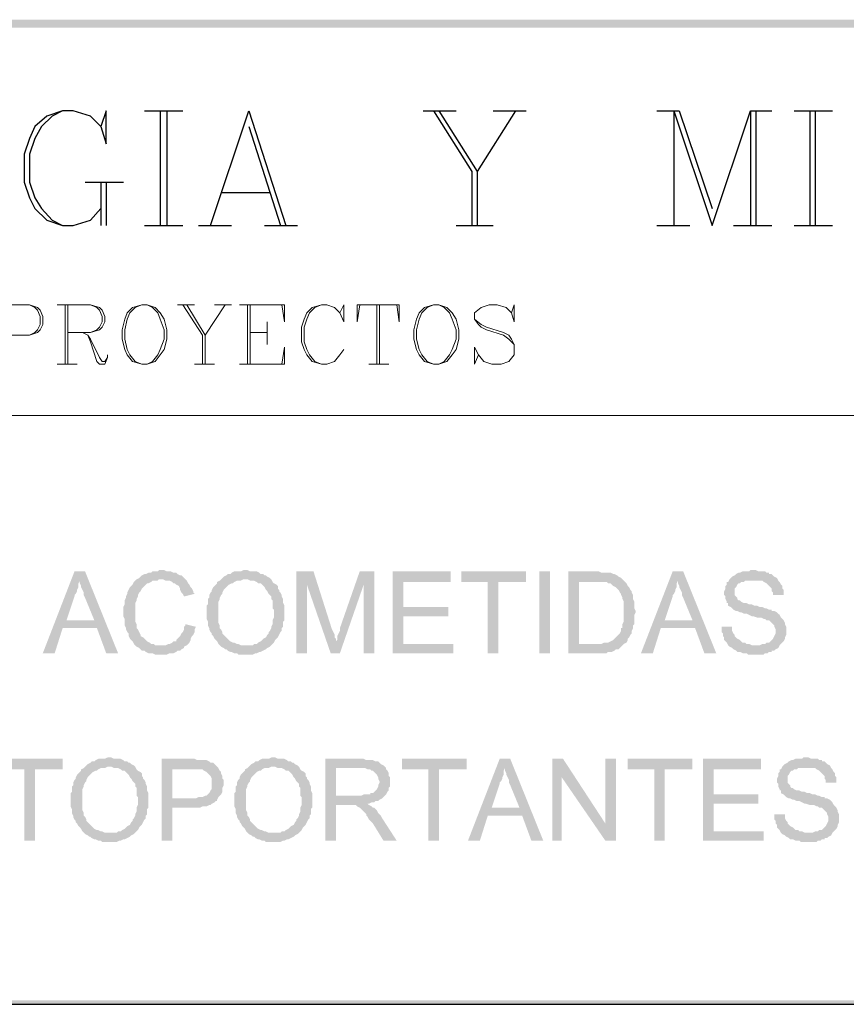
# Model space of a CAD drawing. Header units: millimetres. Extents: x 8 to 202, y 3 to 294.
# Tile 3 of 10: x 126 to 152, y 3 to 35. Entities that reach past the tile are written whole.
import ezdxf

# ---------------------------------------------------------------- set-up
doc = ezdxf.new("R2010")
doc.units = ezdxf.units.MM
doc.layers.add('DGE_CONTORNOS', color=7, linetype='Continuous', lineweight=0)
doc.layers.add('DGE_RELLENO', color=7, linetype='Continuous', lineweight=0)

msp = doc.modelspace()

# ---------------------------------------------------------------- hatches: boundary and pattern name
at = {"layer": 'DGE_RELLENO', "true_color": 0x000000}
for points in [[(23.4527, 34.8263), (23.7067, 34.5723), (201.9723, 34.8263)], [(23.7067, 34.5723), (201.9723, 34.8263), (201.8453, 34.5723)], [(127.6773, 17.131), (127.3387, 17.131), (126.3227, 14.5063), (126.7037, 14.5063), (126.9577, 15.3106), (128.0583, 15.3106), (127.0847, 15.5646), (127.3387, 16.3266), (127.3387, 16.3689), (127.381, 16.4113), (127.4233, 16.4959), (127.4233, 16.5383), (127.4657, 16.623), (127.4657, 16.7499), (127.508, 16.8346)], [(127.6773, 17.131), (127.508, 16.8346), (127.508, 16.7499), (127.5503, 16.6653), (127.5503, 16.623), (127.5927, 16.5383), (127.635, 16.4536), (127.635, 16.3689), (127.6773, 16.2843), (127.9737, 15.5646), (127.0847, 15.5646), (128.0583, 15.3106), (128.3547, 14.5063), (128.7357, 14.5063)], [(130.1327, 17.1733), (130.048, 17.1733), (130.0057, 17.131), (129.8363, 17.131), (129.794, 17.0886), (129.7093, 17.0886), (129.6247, 17.0463), (129.5823, 17.0463), (129.4977, 17.0039), (129.4553, 16.9616), (129.413, 16.9193), (129.3283, 16.8769), (129.286, 16.8346), (129.2437, 16.7923), (129.2013, 16.7076), (129.159, 16.6653), (129.1167, 16.623), (129.0743, 16.5383), (129.032, 16.4536), (129.032, 16.4113), (128.9897, 16.3266), (128.9897, 16.2843), (128.9473, 16.1996), (128.9473, 16.0726), (128.905, 15.988), (128.905, 15.6916), (128.9473, 15.607), (128.9473, 15.3953), (128.9897, 15.3106), (128.9897, 15.2683), (129.032, 15.1836), (129.0743, 15.1413), (129.0743, 15.0566), (129.1167, 14.972), (129.159, 14.9296), (129.2013, 14.8873), (129.2437, 14.8026), (129.286, 14.7603), (129.3283, 14.7179), (130.1327, 14.7603), (129.921, 14.7603), (129.8787, 14.8026), (129.794, 14.8026), (129.7517, 14.8449), (129.667, 14.8873), (129.6247, 14.9296), (129.5823, 14.972), (129.54, 15.0143), (129.4553, 15.0566), (129.4553, 15.0989), (129.413, 15.1836), (129.3707, 15.2683), (129.3283, 15.3106), (129.3283, 15.4376), (129.286, 15.5223), (129.286, 16.115), (129.3283, 16.1996), (129.3283, 16.2419), (129.3707, 16.3266), (129.3707, 16.3689), (129.413, 16.4536), (129.4553, 16.4959), (129.4977, 16.5806), (129.54, 16.623), (129.5823, 16.6653), (129.6247, 16.7076), (129.667, 16.7499), (129.7093, 16.7499), (129.794, 16.7923), (129.8363, 16.8346), (130.0057, 16.8346), (130.048, 16.8769), (130.8947, 16.8769), (130.8523, 16.9193), (130.81, 16.9616), (130.7677, 17.0039), (130.7253, 17.0039), (130.6407, 17.0463), (130.5983, 17.0886), (130.5137, 17.0886), (130.429, 17.131), (130.302, 17.131), (130.2173, 17.1733)], [(132.842, 17.1733), (132.7573, 17.1733), (132.6727, 17.131), (132.461, 17.131), (132.3763, 17.0886), (132.334, 17.0463), (132.2493, 17.0463), (132.207, 17.0039), (132.1223, 16.9616), (132.08, 16.9193), (132.0377, 16.8769), (132.8843, 16.8769), (132.969, 16.8346), (133.096, 16.8346), (133.1807, 16.7923), (133.223, 16.7499), (133.3077, 16.7499), (133.35, 16.7076), (133.3923, 16.6653), (133.4347, 16.623), (133.477, 16.5383), (133.5193, 16.4959), (133.5617, 16.4113), (133.604, 16.3689), (133.6463, 16.3266), (133.6463, 16.2419), (133.6887, 16.1996), (133.6887, 15.9456), (133.731, 15.9033), (133.731, 15.6493), (133.6887, 15.5646), (133.6887, 15.4376), (133.6463, 15.3529), (133.6463, 15.3106), (133.604, 15.2259), (133.5617, 15.1836), (133.5617, 15.1413), (133.5193, 15.0989), (133.477, 15.0143), (133.3923, 14.972), (133.35, 14.9296), (133.3077, 14.8873), (133.223, 14.8449), (133.1807, 14.8026), (133.096, 14.8026), (133.0537, 14.7603), (132.842, 14.7603), (133.6463, 14.7603), (133.6887, 14.8026), (133.731, 14.8449), (133.7733, 14.9296), (133.8157, 14.972), (133.858, 15.0143), (133.9003, 15.0989), (133.9427, 15.1836), (133.985, 15.2259), (133.985, 15.3106), (134.0273, 15.3529), (134.0273, 15.5223), (134.0697, 15.5646), (134.0697, 16.0303), (134.0273, 16.115), (134.0273, 16.2419), (133.985, 16.3266), (133.985, 16.3689), (133.9427, 16.4536), (133.9003, 16.4959), (133.9003, 16.5383), (133.858, 16.5806), (133.858, 16.6653), (133.8157, 16.7076), (133.731, 16.7499), (133.6887, 16.7923), (133.6463, 16.8769), (133.604, 16.9193), (133.5193, 16.9616), (133.477, 17.0039), (133.4347, 17.0039), (133.3923, 17.0463), (133.3077, 17.0463), (133.2653, 17.0886), (133.1807, 17.131), (132.969, 17.131), (132.8843, 17.1733)], [(135.001, 17.131), (134.4507, 17.131), (134.4507, 14.5063), (134.7893, 14.5063), (134.7893, 16.7076)], [(135.001, 17.131), (134.7893, 16.7076), (135.5513, 14.5063), (135.7207, 14.8873), (135.7207, 14.972), (135.6783, 15.0143), (135.6783, 15.0989), (135.636, 15.1836), (135.5937, 15.2683)], [(136.9483, 17.131), (136.4827, 17.131), (135.8477, 15.3106), (135.8477, 15.2259), (135.8053, 15.1413), (135.763, 15.0566), (135.763, 14.9296), (135.7207, 14.8873), (135.5513, 14.5063), (135.8477, 14.5063), (136.6097, 16.7076)], [(136.9483, 17.131), (136.6097, 16.7076), (136.6097, 14.5063), (136.9483, 14.5063)], [(139.4037, 17.131), (137.541, 17.131), (137.541, 14.5063), (139.4883, 14.5063), (139.4883, 14.8026), (137.8797, 14.8026), (137.8797, 15.6916), (139.319, 15.6916), (139.319, 15.988), (137.8797, 15.988), (137.8797, 16.7923), (139.4037, 16.7923)], [(141.8167, 17.131), (139.7423, 17.131), (139.7423, 16.7923), (140.589, 16.7923), (140.589, 14.5063), (140.9277, 14.5063), (140.9277, 16.7923), (141.8167, 16.7923)], [(142.24, 17.131), (142.5787, 17.131), (142.5787, 14.5063), (142.24, 14.5063), (142.24, 17.131)], [(144.0603, 17.131), (143.1713, 17.131), (143.1713, 14.5063), (144.399, 14.5063), (144.4413, 14.5486), (144.5683, 14.5486), (144.653, 14.5909), (144.6953, 14.6333), (144.78, 14.6333), (144.8223, 14.6756), (144.8647, 14.7179), (144.907, 14.7603), (144.9493, 14.8026), (143.51, 14.8026), (143.51, 16.7923), (144.0603, 16.7923), (144.9493, 16.8346), (144.907, 16.8769), (144.8647, 16.9193), (144.78, 16.9616), (144.7377, 17.0039), (144.653, 17.0463), (144.6107, 17.0463), (144.526, 17.0886), (144.2297, 17.0886), (144.145, 17.131)], [(146.8543, 17.131), (146.5157, 17.131), (145.4997, 14.5063), (145.8807, 14.5063), (146.1347, 15.3106), (147.2353, 15.3106), (146.2617, 15.5646), (146.5157, 16.3266), (146.5157, 16.3689), (146.558, 16.4113), (146.6003, 16.4959), (146.6003, 16.5383), (146.6427, 16.623), (146.6427, 16.7499), (146.685, 16.8346)], [(146.8543, 17.131), (146.685, 16.8346), (146.685, 16.7499), (146.7273, 16.6653), (146.7273, 16.623), (146.7697, 16.5383), (146.812, 16.4536), (146.812, 16.3689), (146.8543, 16.2843), (147.1507, 15.5646), (146.2617, 15.5646), (147.2353, 15.3106), (147.5317, 14.5063), (147.9127, 14.5063)], [(149.098, 17.1733), (149.0133, 17.1733), (148.971, 17.131), (148.7593, 17.131), (148.6747, 17.0886), (148.6323, 17.0886), (148.5477, 17.0463), (148.5053, 17.0039), (148.4207, 16.9616), (148.3783, 16.9193), (148.336, 16.8769), (148.2937, 16.7923), (148.2513, 16.7923), (148.2513, 16.7076), (148.209, 16.6653), (148.209, 16.5806), (148.1667, 16.4959), (148.1667, 16.3689), (148.209, 16.3266), (148.209, 16.2419), (148.2513, 16.1573), (148.2513, 16.115), (148.2937, 16.115), (148.2937, 16.0303), (148.3783, 15.988), (148.4207, 15.9456), (148.463, 15.9033), (148.5477, 15.8609), (148.59, 15.8609), (148.6747, 15.8186), (148.717, 15.8186), (148.8017, 15.7763), (148.8863, 15.7763), (148.971, 15.7339), (149.0557, 15.6916), (149.098, 15.6916), (149.225, 15.6493), (149.352, 15.6493), (149.4367, 15.607), (149.479, 15.607), (149.5213, 15.5646), (149.606, 15.5646), (149.6483, 15.5223), (149.6907, 15.4799), (149.733, 15.4376), (149.7753, 15.3953), (149.7753, 15.3529), (149.8177, 15.2683), (149.8177, 15.1413), (149.7753, 15.0566), (149.733, 14.972), (149.6907, 14.9296), (149.6483, 14.8873), (149.606, 14.8449), (149.5213, 14.8449), (149.479, 14.8026), (149.3943, 14.8026), (149.3097, 14.7603), (148.2937, 14.7603), (148.336, 14.7179), (148.4207, 14.6756), (148.463, 14.6333), (148.5477, 14.5909), (148.59, 14.5486), (148.6747, 14.5486), (148.7593, 14.5063), (148.8863, 14.5063), (148.9287, 14.464), (149.1827, 14.464), (149.4367, 14.464), (149.479, 14.5063), (149.5637, 14.5063), (149.606, 14.5486), (149.6907, 14.5486), (149.6907, 14.5909), (149.7753, 14.5909), (149.8177, 14.6333), (149.9023, 14.6756), (149.9447, 14.7603), (149.987, 14.8026), (150.0293, 14.8449), (150.0717, 14.8873), (150.114, 14.972), (150.114, 15.0143), (150.1563, 15.0989), (150.1563, 15.3529), (150.114, 15.4376), (150.114, 15.4799), (150.0717, 15.5646), (150.0293, 15.607), (149.987, 15.6493), (149.9447, 15.7339), (149.9023, 15.7763), (149.86, 15.8186), (149.7753, 15.8609), (149.6907, 15.8609), (149.6907, 15.9033), (149.606, 15.9033), (149.5213, 15.9456), (149.479, 15.9456), (149.3943, 15.988), (149.3097, 15.988), (149.225, 16.0303), (149.1403, 16.0303), (149.0557, 16.0726), (148.971, 16.0726), (148.8863, 16.115), (148.8017, 16.115), (148.717, 16.1573), (148.6747, 16.1996), (148.6323, 16.1996), (148.59, 16.2419), (148.59, 16.2843), (148.5477, 16.3266), (148.5053, 16.3689), (148.5053, 16.5806), (148.5477, 16.623), (148.59, 16.7076), (148.6323, 16.7499), (148.6747, 16.7499), (148.717, 16.7923), (148.8017, 16.7923), (148.844, 16.8346), (149.9023, 16.8346), (149.86, 16.9193), (149.7753, 16.9616), (149.733, 17.0039), (149.6907, 17.0463), (149.606, 17.0463), (149.606, 17.0886), (149.5213, 17.0886), (149.479, 17.131), (149.2673, 17.131), (149.1827, 17.1733)], [(130.8947, 16.8769), (130.1327, 16.8769), (130.175, 16.8769), (130.2597, 16.8346), (130.3867, 16.8346), (130.4713, 16.7923), (130.5137, 16.7499), (130.556, 16.7499), (130.5983, 16.7076), (130.683, 16.6653), (130.7253, 16.5806), (130.7253, 16.5383), (130.7677, 16.4536), (130.81, 16.4113), (130.8523, 16.3266), (131.191, 16.4113), (131.1487, 16.4536), (131.1487, 16.4959), (131.1063, 16.5806), (131.064, 16.623), (131.0217, 16.7076), (130.9793, 16.7499), (130.937, 16.8346)], [(132.0377, 16.8769), (131.9953, 16.8346), (131.9107, 16.7923), (131.9107, 16.7499), (131.8683, 16.7076), (131.826, 16.6653), (131.7837, 16.623), (131.7413, 16.5383), (131.7413, 16.4959), (131.699, 16.4536), (131.6567, 16.3689), (131.6567, 16.2843), (131.6143, 16.2419), (131.6143, 16.0726), (131.572, 16.0303), (131.572, 15.607), (131.6143, 15.5223), (131.6143, 15.3953), (131.6567, 15.3106), (131.6567, 15.2683), (131.699, 15.1836), (131.7413, 15.1413), (131.7413, 15.0989), (131.7837, 15.0566), (131.826, 14.972), (131.8683, 14.9296), (131.9107, 14.8873), (131.953, 14.8026), (131.9953, 14.7603), (132.0377, 14.7179), (132.1223, 14.6756), (132.1647, 14.6333), (132.207, 14.6333), (132.2493, 14.5909), (132.334, 14.5486), (132.3763, 14.5486), (132.461, 14.5063), (132.5457, 14.5063), (132.588, 14.464), (132.842, 14.464), (133.0537, 14.464), (133.1383, 14.5063), (133.1807, 14.5063), (133.2653, 14.5486), (133.3077, 14.5486), (133.3923, 14.5909), (133.477, 14.6333), (133.5193, 14.6756), (133.604, 14.7179), (133.6463, 14.7603), (132.6727, 14.7603), (132.588, 14.8026), (132.5457, 14.8026), (132.461, 14.8449), (132.4187, 14.8449), (132.334, 14.8873), (132.2917, 14.9296), (132.2493, 14.972), (132.207, 15.0143), (132.1647, 15.0566), (132.1223, 15.0989), (132.08, 15.1413), (132.08, 15.1836), (132.0377, 15.2683), (131.9953, 15.3106), (131.9953, 15.3953), (131.953, 15.4799), (131.953, 16.1573), (131.9953, 16.2419), (131.9953, 16.2843), (132.0377, 16.3689), (132.08, 16.4113), (132.08, 16.4536), (132.1223, 16.5383), (132.1647, 16.5806), (132.207, 16.623), (132.2493, 16.6653), (132.2917, 16.7076), (132.3763, 16.7499), (132.4187, 16.7499), (132.461, 16.7923), (132.5457, 16.8346), (132.6727, 16.8346), (132.7573, 16.8769), (132.842, 16.8769)], [(144.9493, 16.8346), (144.0603, 16.7923), (144.399, 16.7923), (144.4413, 16.7499), (144.526, 16.7499), (144.5683, 16.7076), (144.6107, 16.6653), (144.6953, 16.623), (144.7377, 16.5806), (144.78, 16.5383), (144.8223, 16.4536), (144.8647, 16.4113), (144.8647, 16.3689), (144.907, 16.2843), (144.907, 16.2419), (144.9493, 16.1573), (144.9493, 15.5223), (144.907, 15.4376), (144.907, 15.3106), (144.8647, 15.3106), (144.8647, 15.2259), (144.8223, 15.1413), (144.78, 15.0989), (144.7377, 15.0566), (144.6953, 15.0143), (144.653, 14.972), (144.6107, 14.9296), (144.526, 14.8873), (144.4413, 14.8449), (144.3143, 14.8449), (144.2297, 14.8026), (143.51, 14.8026), (144.9493, 14.8026), (145.034, 14.8449), (145.0763, 14.9296), (145.0763, 14.972), (145.1187, 15.0143), (145.161, 15.0989), (145.2033, 15.1413), (145.2033, 15.2259), (145.2457, 15.3106), (145.2457, 15.3953), (145.288, 15.4376), (145.288, 15.7339), (145.3303, 15.8186), (145.3303, 15.8609), (145.288, 15.9456), (145.288, 16.1573), (145.2457, 16.2419), (145.2457, 16.3689), (145.2033, 16.4536), (145.2033, 16.4959), (145.161, 16.5383), (145.1187, 16.623), (145.0763, 16.6653), (145.034, 16.7499), (144.9917, 16.7923)], [(149.9023, 16.8346), (149.098, 16.8346), (149.3943, 16.8346), (149.4367, 16.7923), (149.5213, 16.7499), (149.5637, 16.7076), (149.606, 16.6653), (149.6483, 16.623), (149.6907, 16.5806), (149.6907, 16.4959), (149.733, 16.4536), (149.733, 16.3689), (150.0717, 16.3689), (150.0717, 16.5383), (150.0293, 16.5806), (150.0293, 16.6653), (149.987, 16.7076), (149.9447, 16.7923)], [(130.8947, 15.4376), (130.8947, 15.3953), (130.8523, 15.3529), (130.8523, 15.2683), (130.81, 15.1836), (130.7677, 15.1413), (130.7253, 15.0566), (130.683, 15.0143), (130.6407, 14.972), (130.5983, 14.9296), (130.5983, 14.8873), (130.5137, 14.8873), (130.4713, 14.8449), (130.3867, 14.8026), (130.3443, 14.8026), (130.2597, 14.7603), (130.1327, 14.7603), (129.3283, 14.7179), (129.413, 14.6756), (129.4553, 14.6333), (129.4977, 14.5909), (129.5823, 14.5909), (129.6247, 14.5486), (129.7093, 14.5063), (129.8363, 14.5063), (129.921, 14.464), (130.302, 14.464), (130.3867, 14.5063), (130.5137, 14.5063), (130.5983, 14.5486), (130.6407, 14.5909), (130.7253, 14.5909), (130.7677, 14.6333), (130.8523, 14.6756), (130.8523, 14.7179), (130.937, 14.7603), (130.9793, 14.8026), (131.0217, 14.8449), (131.064, 14.9296), (131.064, 14.972), (131.1063, 15.0566), (131.1487, 15.0989), (131.191, 15.1836), (131.191, 15.2683), (131.2333, 15.3529)], [(148.4207, 15.3529), (148.082, 15.3529), (148.082, 15.1836), (148.1243, 15.1413), (148.1243, 15.0566), (148.1667, 15.0143), (148.1667, 14.9296), (148.209, 14.8873), (148.2513, 14.8449), (148.2937, 14.7603), (149.1827, 14.7603), (149.0557, 14.7603), (148.971, 14.8026), (148.8863, 14.8026), (148.844, 14.8449), (148.7593, 14.8449), (148.717, 14.8873), (148.6747, 14.9296), (148.59, 14.972), (148.5477, 15.0143), (148.5053, 15.0566), (148.5053, 15.0989), (148.463, 15.1413), (148.4207, 15.2259), (148.4207, 15.3106)], [(126.9577, 11.1196), (124.8833, 11.1196), (124.8833, 10.781), (125.73, 10.781), (125.73, 8.4949), (126.0687, 8.4949), (126.0687, 10.781), (126.9577, 10.781)], [(128.4817, 11.1619), (128.397, 11.1619), (128.3123, 11.1196), (128.1007, 11.1196), (128.016, 11.0773), (127.9737, 11.0349), (127.889, 11.0349), (127.8467, 10.9926), (127.762, 10.9503), (127.7197, 10.9079), (127.6773, 10.8656), (128.524, 10.8656), (128.6087, 10.8233), (128.7357, 10.8233), (128.8203, 10.781), (128.8627, 10.7386), (128.9473, 10.7386), (128.9897, 10.6963), (129.032, 10.6539), (129.0743, 10.6116), (129.1167, 10.5269), (129.159, 10.4846), (129.2013, 10.3999), (129.2437, 10.3576), (129.286, 10.3153), (129.286, 10.2306), (129.3283, 10.1883), (129.3283, 9.9343), (129.3707, 9.8919), (129.3707, 9.638), (129.3283, 9.5533), (129.3283, 9.4263), (129.286, 9.3416), (129.286, 9.2993), (129.2437, 9.2146), (129.2013, 9.1723), (129.2013, 9.13), (129.159, 9.0876), (129.1167, 9.0029), (129.032, 8.9606), (128.9897, 8.9183), (128.9473, 8.8759), (128.8627, 8.8336), (128.8203, 8.7913), (128.7357, 8.7913), (128.6933, 8.7489), (128.4817, 8.7489), (129.286, 8.7489), (129.3283, 8.7913), (129.3707, 8.8336), (129.413, 8.9183), (129.4553, 8.9606), (129.4977, 9.0029), (129.54, 9.0876), (129.5823, 9.1723), (129.6247, 9.2146), (129.6247, 9.2993), (129.667, 9.3416), (129.667, 9.5109), (129.7093, 9.5533), (129.7093, 10.0189), (129.667, 10.1036), (129.667, 10.2306), (129.6247, 10.3153), (129.6247, 10.3576), (129.5823, 10.4423), (129.54, 10.4846), (129.54, 10.5269), (129.4977, 10.5693), (129.4977, 10.6539), (129.4553, 10.6963), (129.3707, 10.7386), (129.3283, 10.781), (129.286, 10.8656), (129.2437, 10.9079), (129.159, 10.9503), (129.1167, 10.9926), (129.0743, 10.9926), (129.032, 11.0349), (128.9473, 11.0349), (128.905, 11.0773), (128.8203, 11.1196), (128.6087, 11.1196), (128.524, 11.1619)], [(131.1063, 11.1196), (130.1327, 11.1196), (130.1327, 8.4949), (130.4713, 8.4949), (130.4713, 9.5533), (131.3603, 9.5533), (131.445, 9.5956), (131.572, 9.5956), (131.6567, 9.638), (131.699, 9.638), (131.7413, 9.6803), (131.826, 9.7226), (131.8683, 9.765), (131.9107, 9.765), (131.9107, 9.8073), (130.4713, 9.8496), (130.4713, 10.781), (131.1487, 10.781), (131.953, 10.8233), (131.9107, 10.8656), (131.8683, 10.9079), (131.826, 10.9503), (131.7837, 10.9926), (131.699, 10.9926), (131.6567, 11.0349), (131.572, 11.0773), (131.4873, 11.0773), (131.2757, 11.0773), (131.191, 11.1196)], [(133.731, 11.1619), (133.6463, 11.1619), (133.5617, 11.1196), (133.35, 11.1196), (133.2653, 11.0773), (133.223, 11.0349), (133.1383, 11.0349), (133.096, 10.9926), (133.0113, 10.9503), (132.969, 10.9079), (132.9267, 10.8656), (133.7733, 10.8656), (133.858, 10.8233), (133.985, 10.8233), (134.0697, 10.781), (134.112, 10.7386), (134.1967, 10.7386), (134.239, 10.6963), (134.2813, 10.6539), (134.3237, 10.6116), (134.366, 10.5269), (134.4083, 10.4846), (134.4507, 10.3999), (134.493, 10.3576), (134.5353, 10.3153), (134.5353, 10.2306), (134.5777, 10.1883), (134.5777, 9.9343), (134.62, 9.8919), (134.62, 9.638), (134.5777, 9.5533), (134.5777, 9.4263), (134.5353, 9.3416), (134.5353, 9.2993), (134.493, 9.2146), (134.4507, 9.1723), (134.4507, 9.13), (134.4083, 9.0876), (134.366, 9.0029), (134.2813, 8.9606), (134.239, 8.9183), (134.1967, 8.8759), (134.112, 8.8336), (134.0697, 8.7913), (133.985, 8.7913), (133.9427, 8.7489), (133.731, 8.7489), (134.5353, 8.7489), (134.5777, 8.7913), (134.62, 8.8336), (134.6623, 8.9183), (134.7047, 8.9606), (134.747, 9.0029), (134.7893, 9.0876), (134.8317, 9.1723), (134.874, 9.2146), (134.874, 9.2993), (134.9163, 9.3416), (134.9163, 9.5109), (134.9587, 9.5533), (134.9587, 10.0189), (134.9163, 10.1036), (134.9163, 10.2306), (134.874, 10.3153), (134.874, 10.3576), (134.8317, 10.4423), (134.7893, 10.4846), (134.7893, 10.5269), (134.747, 10.5693), (134.747, 10.6539), (134.7047, 10.6963), (134.62, 10.7386), (134.5777, 10.781), (134.5353, 10.8656), (134.493, 10.9079), (134.4083, 10.9503), (134.366, 10.9926), (134.3237, 10.9926), (134.2813, 11.0349), (134.1967, 11.0349), (134.1543, 11.0773), (134.0697, 11.1196), (133.858, 11.1196), (133.7733, 11.1619)], [(136.525, 11.1196), (135.382, 11.1196), (135.382, 8.4949), (135.7207, 8.4949), (135.7207, 9.638), (136.1017, 9.638), (136.7367, 9.6803), (136.779, 9.6803), (136.8637, 9.7226), (136.9483, 9.7226), (136.9907, 9.765), (137.0753, 9.765), (137.1177, 9.8073), (137.2023, 9.8496), (137.2447, 9.8919), (137.287, 9.9343), (135.7207, 9.9343), (135.7207, 10.8233), (136.525, 10.8233), (137.287, 10.8656), (137.2447, 10.9079), (137.16, 10.9503), (137.1177, 10.9926), (137.0753, 11.0349), (136.9907, 11.0349), (136.906, 11.0773), (136.6943, 11.0773), (136.6097, 11.1196)], [(139.9117, 11.1196), (137.8373, 11.1196), (137.8373, 10.781), (138.684, 10.781), (138.684, 8.4949), (139.0227, 8.4949), (139.0227, 10.781), (139.9117, 10.781)], [(141.3087, 11.1196), (140.97, 11.1196), (139.954, 8.4949), (140.335, 8.4949), (140.589, 9.2993), (141.6897, 9.2993), (140.716, 9.5533), (140.97, 10.3153), (140.97, 10.3576), (141.0123, 10.3999), (141.0547, 10.4846), (141.0547, 10.5269), (141.097, 10.6116), (141.097, 10.7386), (141.1393, 10.8233)], [(141.3087, 11.1196), (141.1393, 10.8233), (141.1393, 10.7386), (141.1817, 10.6539), (141.1817, 10.6116), (141.224, 10.5269), (141.2663, 10.4423), (141.2663, 10.3576), (141.3087, 10.273), (141.605, 9.5533), (140.716, 9.5533), (141.6897, 9.2993), (141.986, 8.4949), (142.367, 8.4949)], [(143.002, 11.1196), (142.6633, 11.1196), (142.6633, 8.4949), (142.9597, 8.4949), (142.9597, 10.5269)], [(143.002, 11.1196), (142.9597, 10.5269), (144.3567, 8.4949), (144.3567, 9.0453)], [(144.6953, 11.1196), (144.3567, 11.1196), (144.3567, 8.4949), (144.6953, 8.4949)], [(147.1507, 11.1196), (145.0763, 11.1196), (145.0763, 10.781), (145.923, 10.781), (145.923, 8.4949), (146.2617, 8.4949), (146.2617, 10.781), (147.1507, 10.781)], [(149.352, 11.1196), (147.4893, 11.1196), (147.4893, 8.4949), (149.4367, 8.4949), (149.4367, 8.7913), (147.828, 8.7913), (147.828, 9.6803), (149.2673, 9.6803), (149.2673, 9.9766), (147.828, 9.9766), (147.828, 10.781), (149.352, 10.781)], [(150.7913, 11.1619), (150.7067, 11.1619), (150.6643, 11.1196), (150.4527, 11.1196), (150.368, 11.0773), (150.3257, 11.0773), (150.241, 11.0349), (150.1987, 10.9926), (150.114, 10.9503), (150.0717, 10.9079), (150.0293, 10.8656), (149.987, 10.781), (149.9447, 10.781), (149.9447, 10.6963), (149.9023, 10.6539), (149.9023, 10.5693), (149.86, 10.4846), (149.86, 10.3576), (149.9023, 10.3153), (149.9023, 10.2306), (149.9447, 10.1459), (149.9447, 10.1036), (149.987, 10.1036), (149.987, 10.0189), (150.0717, 9.9766), (150.114, 9.9343), (150.1563, 9.8919), (150.241, 9.8496), (150.2833, 9.8496), (150.368, 9.8073), (150.4103, 9.8073), (150.495, 9.765), (150.5797, 9.765), (150.6643, 9.7226), (150.749, 9.6803), (150.7913, 9.6803), (150.9183, 9.638), (151.0453, 9.638), (151.13, 9.5956), (151.1723, 9.5956), (151.2147, 9.5533), (151.2993, 9.5533), (151.3417, 9.5109), (151.384, 9.4686), (151.4263, 9.4263), (151.4687, 9.3839), (151.4687, 9.3416), (151.511, 9.257), (151.511, 9.13), (151.4687, 9.0453), (151.4263, 8.9606), (151.384, 8.9183), (151.3417, 8.8759), (151.2993, 8.8336), (151.2147, 8.8336), (151.1723, 8.7913), (151.0877, 8.7913), (151.003, 8.7489), (149.987, 8.7489), (150.0293, 8.7066), (150.114, 8.6643), (150.1563, 8.622), (150.241, 8.5796), (150.2833, 8.5373), (150.368, 8.5373), (150.4527, 8.4949), (150.5797, 8.4949), (150.622, 8.4526), (150.876, 8.4526), (151.13, 8.4526), (151.1723, 8.4949), (151.257, 8.4949), (151.2993, 8.5373), (151.384, 8.5373), (151.384, 8.5796), (151.4687, 8.5796), (151.511, 8.622), (151.5957, 8.6643), (151.638, 8.7489), (151.6803, 8.7913), (151.7227, 8.8336), (151.765, 8.8759), (151.8073, 8.9606), (151.8073, 9.0029), (151.8497, 9.0876), (151.8497, 9.3416), (151.8073, 9.4263), (151.8073, 9.4686), (151.765, 9.5533), (151.7227, 9.5956), (151.6803, 9.638), (151.638, 9.7226), (151.5957, 9.765), (151.5533, 9.8073), (151.4687, 9.8496), (151.384, 9.8496), (151.384, 9.8919), (151.2993, 9.8919), (151.2147, 9.9343), (151.1723, 9.9343), (151.0877, 9.9766), (151.003, 9.9766), (150.9183, 10.0189), (150.8337, 10.0189), (150.749, 10.0613), (150.6643, 10.0613), (150.5797, 10.1036), (150.495, 10.1036), (150.4103, 10.1459), (150.368, 10.1883), (150.3257, 10.1883), (150.2833, 10.2306), (150.2833, 10.273), (150.241, 10.3153), (150.1987, 10.3576), (150.1987, 10.5693), (150.241, 10.6116), (150.2833, 10.6963), (150.3257, 10.7386), (150.368, 10.7386), (150.4103, 10.781), (150.495, 10.781), (150.5373, 10.8233), (151.5957, 10.8233), (151.5533, 10.9079), (151.4687, 10.9503), (151.4263, 10.9926), (151.384, 11.0349), (151.2993, 11.0349), (151.2993, 11.0773), (151.2147, 11.0773), (151.1723, 11.1196), (150.9607, 11.1196), (150.876, 11.1619)], [(127.6773, 10.8656), (127.635, 10.8233), (127.5503, 10.781), (127.5503, 10.7386), (127.508, 10.6963), (127.4657, 10.6539), (127.4233, 10.6116), (127.381, 10.5269), (127.381, 10.4846), (127.3387, 10.4423), (127.2963, 10.3576), (127.2963, 10.273), (127.254, 10.2306), (127.254, 10.0613), (127.2117, 10.0189), (127.2117, 9.5956), (127.254, 9.5109), (127.254, 9.3839), (127.2963, 9.2993), (127.2963, 9.257), (127.3387, 9.1723), (127.381, 9.13), (127.381, 9.0876), (127.4233, 9.0453), (127.4657, 8.9606), (127.508, 8.9183), (127.5503, 8.8759), (127.5927, 8.7913), (127.635, 8.7489), (127.6773, 8.7066), (127.762, 8.6643), (127.8043, 8.622), (127.8467, 8.622), (127.889, 8.5796), (127.9737, 8.5373), (128.016, 8.5373), (128.1007, 8.4949), (128.1853, 8.4949), (128.2277, 8.4526), (128.4817, 8.4526), (128.6933, 8.4526), (128.778, 8.4949), (128.8203, 8.4949), (128.905, 8.5373), (128.9473, 8.5373), (129.032, 8.5796), (129.1167, 8.622), (129.159, 8.6643), (129.2437, 8.7066), (129.286, 8.7489), (128.3123, 8.7489), (128.2277, 8.7913), (128.1853, 8.7913), (128.1007, 8.8336), (128.0583, 8.8336), (127.9737, 8.8759), (127.9313, 8.9183), (127.889, 8.9606), (127.8467, 9.0029), (127.8043, 9.0453), (127.762, 9.0876), (127.7197, 9.13), (127.7197, 9.1723), (127.6773, 9.257), (127.635, 9.2993), (127.635, 9.3839), (127.5927, 9.4686), (127.5927, 10.1459), (127.635, 10.2306), (127.635, 10.273), (127.6773, 10.3576), (127.7197, 10.3999), (127.7197, 10.4423), (127.762, 10.5269), (127.8043, 10.5693), (127.8467, 10.6116), (127.889, 10.6539), (127.9313, 10.6963), (128.016, 10.7386), (128.0583, 10.7386), (128.1007, 10.781), (128.1853, 10.8233), (128.3123, 10.8233), (128.397, 10.8656), (128.4817, 10.8656)], [(131.953, 10.8233), (131.1487, 10.781), (131.445, 10.781), (131.4873, 10.7386), (131.572, 10.6963), (131.6143, 10.6539), (131.6567, 10.6116), (131.699, 10.5693), (131.7413, 10.4846), (131.7413, 10.1459), (131.699, 10.1036), (131.6567, 10.0189), (131.6143, 9.9766), (131.572, 9.9343), (131.5297, 9.9343), (131.445, 9.8919), (131.318, 9.8919), (131.2333, 9.8496), (130.4713, 9.8496), (131.9107, 9.8073), (131.953, 9.8919), (131.9953, 9.9343), (132.0377, 9.9766), (132.08, 10.0613), (132.08, 10.1883), (132.1223, 10.273), (132.1223, 10.4423), (132.08, 10.4846), (132.08, 10.5693), (132.0377, 10.6539), (132.0377, 10.6963), (131.9953, 10.7386)], [(132.9267, 10.8656), (132.8843, 10.8233), (132.7997, 10.781), (132.7997, 10.7386), (132.7573, 10.6963), (132.715, 10.6539), (132.6727, 10.6116), (132.6303, 10.5269), (132.6303, 10.4846), (132.588, 10.4423), (132.5457, 10.3576), (132.5457, 10.273), (132.5033, 10.2306), (132.5033, 10.0613), (132.461, 10.0189), (132.461, 9.5956), (132.5033, 9.5109), (132.5033, 9.3839), (132.5457, 9.2993), (132.5457, 9.257), (132.588, 9.1723), (132.6303, 9.13), (132.6303, 9.0876), (132.6727, 9.0453), (132.715, 8.9606), (132.7573, 8.9183), (132.7997, 8.8759), (132.842, 8.7913), (132.8843, 8.7489), (132.9267, 8.7066), (133.0113, 8.6643), (133.0537, 8.622), (133.096, 8.622), (133.1383, 8.5796), (133.223, 8.5373), (133.2653, 8.5373), (133.35, 8.4949), (133.4347, 8.4949), (133.477, 8.4526), (133.731, 8.4526), (133.9427, 8.4526), (134.0273, 8.4949), (134.0697, 8.4949), (134.1543, 8.5373), (134.1967, 8.5373), (134.2813, 8.5796), (134.366, 8.622), (134.4083, 8.6643), (134.493, 8.7066), (134.5353, 8.7489), (133.5617, 8.7489), (133.477, 8.7913), (133.4347, 8.7913), (133.35, 8.8336), (133.3077, 8.8336), (133.223, 8.8759), (133.1807, 8.9183), (133.1383, 8.9606), (133.096, 9.0029), (133.0537, 9.0453), (133.0113, 9.0876), (132.969, 9.13), (132.969, 9.1723), (132.9267, 9.257), (132.8843, 9.2993), (132.8843, 9.3839), (132.842, 9.4686), (132.842, 10.1459), (132.8843, 10.2306), (132.8843, 10.273), (132.9267, 10.3576), (132.969, 10.3999), (132.969, 10.4423), (133.0113, 10.5269), (133.0537, 10.5693), (133.096, 10.6116), (133.1383, 10.6539), (133.1807, 10.6963), (133.2653, 10.7386), (133.3077, 10.7386), (133.35, 10.781), (133.4347, 10.8233), (133.5617, 10.8233), (133.6463, 10.8656), (133.731, 10.8656)], [(137.287, 10.8656), (136.525, 10.8233), (136.652, 10.8233), (136.7367, 10.781), (136.8213, 10.781), (136.8637, 10.7386), (136.906, 10.7386), (136.9483, 10.6963), (136.9907, 10.6539), (137.033, 10.6116), (137.0753, 10.5269), (137.0753, 10.4846), (137.1177, 10.3999), (137.1177, 10.3576), (137.0753, 10.273), (137.0753, 10.2306), (137.033, 10.1459), (136.9907, 10.1036), (136.9483, 10.0613), (136.906, 10.0189), (136.8213, 10.0189), (136.8213, 9.9766), (136.6097, 9.9766), (136.525, 9.9343), (135.7207, 9.9343), (137.287, 9.9343), (137.3293, 9.9766), (137.3717, 10.0613), (137.414, 10.1036), (137.414, 10.1883), (137.4563, 10.2306), (137.4563, 10.5269), (137.414, 10.5693), (137.414, 10.6539), (137.3717, 10.7386), (137.3293, 10.781), (137.3293, 10.8233)], [(151.5957, 10.8233), (150.7913, 10.8233), (151.0877, 10.8233), (151.13, 10.781), (151.2147, 10.7386), (151.257, 10.6963), (151.2993, 10.6539), (151.3417, 10.6116), (151.384, 10.5693), (151.384, 10.4846), (151.4263, 10.4423), (151.4263, 10.3576), (151.765, 10.3576), (151.765, 10.5269), (151.7227, 10.5693), (151.7227, 10.6539), (151.6803, 10.6963), (151.638, 10.781)], [(136.7367, 9.6803), (136.1017, 9.638), (136.3557, 9.638), (136.398, 9.5956), (136.4827, 9.5533), (136.525, 9.5109), (136.5673, 9.4686), (136.652, 9.3839), (136.6943, 9.3416), (136.6943, 9.2993), (136.7367, 9.257), (136.779, 9.1723), (136.8213, 9.13), (136.906, 9.0453), (137.2447, 8.4949), (137.668, 8.4949), (137.2023, 9.2146), (137.16, 9.2993), (137.1177, 9.3416), (137.0753, 9.3839), (137.033, 9.4686), (136.9907, 9.5109), (136.9483, 9.5533), (136.906, 9.5533), (136.8637, 9.5956), (136.779, 9.638)], [(150.114, 9.3416), (149.7753, 9.3416), (149.7753, 9.1723), (149.8177, 9.13), (149.8177, 9.0453), (149.86, 9.0029), (149.86, 8.9183), (149.9023, 8.8759), (149.9447, 8.8336), (149.987, 8.7489), (150.876, 8.7489), (150.749, 8.7489), (150.6643, 8.7913), (150.5797, 8.7913), (150.5373, 8.8336), (150.4527, 8.8336), (150.4103, 8.8759), (150.368, 8.9183), (150.2833, 8.9606), (150.241, 9.0029), (150.1987, 9.0453), (150.1987, 9.0876), (150.1563, 9.13), (150.114, 9.2146), (150.114, 9.2993)], [(201.9723, 3.2456), (201.8453, 3.3726), (23.5797, 3.2456)], [(201.8453, 3.3726), (23.5797, 3.2456), (23.7067, 3.3726)]]:
    msp.add_hatch(color=7, dxfattribs=at).paths.add_polyline_path(points, flags=0)

# ---------------------------------------------------------------- linework, layer by layer
at = {"layer": 'DGE_CONTORNOS', "lineweight": 25}
for points in [[(128.1853, 31.3973), (128.3547, 30.847), (128.3547, 31.9053), (128.1853, 31.3973), (127.8467, 31.7359), (127.2963, 31.9053), (126.9577, 31.9053), (126.4497, 31.7359), (126.0687, 31.3973), (125.8993, 31.0163), (125.73, 30.5083), (125.73, 29.6193), (125.8993, 29.1113), (126.0687, 28.7726), (126.4497, 28.3916), (126.9577, 28.2223), (127.2963, 28.2223), (127.8467, 28.3916), (128.1853, 28.7726)], [(126.9577, 31.9053), (126.619, 31.7359), (126.2803, 31.3973), (126.0687, 31.0163), (125.8993, 30.5083), (125.8993, 29.6193), (126.0687, 29.1113), (126.2803, 28.7726), (126.619, 28.3916), (126.9577, 28.2223)], [(129.5823, 31.9053), (130.81, 31.9053)], [(130.0903, 31.9053), (130.0903, 28.2223)], [(130.302, 31.9053), (130.302, 28.2223)], [(131.699, 28.2223), (132.9267, 31.9053), (134.112, 28.2223)], [(138.5147, 31.9053), (139.573, 31.9053)], [(138.8533, 31.9053), (140.081, 29.9579), (140.081, 28.2223)], [(139.0227, 31.9053), (140.2503, 29.9579), (140.2503, 28.2223)], [(141.478, 31.9053), (140.2503, 29.9579)], [(140.7583, 31.9053), (141.8167, 31.9053)], [(146.0077, 31.9053), (146.7273, 31.9053)], [(146.558, 31.9053), (146.558, 28.2223)], [(146.558, 31.9053), (147.7857, 28.2223), (149.0133, 31.9053), (149.0133, 28.2223)], [(146.7273, 31.9053), (147.7857, 28.7726)], [(149.0133, 31.9053), (149.6907, 31.9053)], [(149.1827, 31.9053), (149.1827, 28.2223)], [(150.4103, 31.9053), (151.638, 31.9053)], [(150.9183, 31.9053), (150.9183, 28.2223)], [(151.0877, 31.9053), (151.0877, 28.2223)], [(132.9267, 31.3973), (133.9427, 28.2223)], [(127.6773, 29.6193), (128.905, 29.6193)], [(128.1853, 29.6193), (128.1853, 28.2223)], [(128.3547, 29.6193), (128.3547, 28.2223)], [(132.0377, 29.2806), (133.604, 29.2806)], [(129.5823, 28.2223), (130.81, 28.2223)], [(131.318, 28.2223), (132.3763, 28.2223)], [(133.4347, 28.2223), (134.493, 28.2223)], [(139.573, 28.2223), (140.7583, 28.2223)], [(146.0077, 28.2223), (147.066, 28.2223)], [(148.463, 28.2223), (149.6907, 28.2223)], [(150.4103, 28.2223), (151.638, 28.2223)], [(7.874, 3.2456), (201.9723, 3.2456)]]:
    msp.add_lwpolyline(points, dxfattribs=at)
at = {"layer": 'DGE_CONTORNOS', "lineweight": 5}
for points in [[(124.7987, 25.6823), (125.8993, 25.6823), (126.1533, 25.5976), (126.238, 25.513), (126.3227, 25.3013), (126.3227, 25.0473), (126.238, 24.8779), (126.1533, 24.7933), (125.8993, 24.7086), (125.1797, 24.7086)], [(125.8993, 25.6823), (126.0687, 25.5976), (126.1533, 25.513), (126.238, 25.3013), (126.238, 25.0473), (126.1533, 24.8779), (126.0687, 24.7933), (125.8993, 24.7086)], [(126.7883, 25.6823), (127.8467, 25.6823), (128.143, 25.5976), (128.2277, 25.513), (128.3123, 25.3013), (128.3123, 25.132), (128.2277, 24.9626), (128.143, 24.8779), (127.8467, 24.7933), (127.127, 24.7933)], [(127.0423, 25.6823), (127.0423, 23.7773)], [(127.127, 25.6823), (127.127, 23.7773)], [(127.8467, 25.6823), (128.0583, 25.5976), (128.143, 25.513), (128.2277, 25.3013), (128.2277, 25.132), (128.143, 24.9626), (128.0583, 24.8779), (127.8467, 24.7933)], [(129.4977, 25.6823), (129.2013, 25.5976), (129.032, 25.4283), (128.9473, 25.2166), (128.8627, 24.8779), (128.8627, 24.5816), (128.9473, 24.2429), (129.032, 24.0736), (129.2013, 23.8619), (129.4977, 23.7773), (129.667, 23.7773), (129.921, 23.8619), (130.0903, 24.0736), (130.2173, 24.2429), (130.302, 24.5816), (130.302, 24.8779), (130.2173, 25.2166), (130.0903, 25.4283), (129.921, 25.5976), (129.667, 25.6823), (129.4977, 25.6823), (129.286, 25.5976), (129.1167, 25.4283), (129.032, 25.2166), (128.9473, 24.8779), (128.9473, 24.5816), (129.032, 24.2429), (129.1167, 24.0736), (129.286, 23.8619), (129.4977, 23.7773)], [(129.667, 23.7773), (129.8363, 23.8619), (130.0057, 24.0736), (130.0903, 24.2429), (130.2173, 24.5816), (130.2173, 24.8779), (130.0903, 25.2166), (130.0057, 25.4283), (129.8363, 25.5976), (129.667, 25.6823)], [(130.6407, 25.6823), (131.191, 25.6823)], [(130.81, 25.6823), (131.445, 24.7086), (131.445, 23.7773)], [(130.937, 25.6823), (131.5297, 24.7086), (131.5297, 23.7773)], [(132.1647, 25.6823), (131.5297, 24.7086)], [(131.826, 25.6823), (132.3763, 25.6823)], [(132.6303, 25.6823), (134.0697, 25.6823), (134.0697, 25.132), (133.985, 25.6823)], [(132.8843, 25.6823), (132.8843, 23.7773)], [(132.969, 25.6823), (132.969, 23.7773)], [(135.8477, 25.4283), (135.9747, 25.132), (135.9747, 25.6823), (135.8477, 25.4283), (135.6783, 25.5976), (135.4243, 25.6823), (135.255, 25.6823), (134.9587, 25.5976), (134.7893, 25.4283), (134.7047, 25.2166), (134.62, 24.9626), (134.62, 24.497), (134.7047, 24.2429), (134.7893, 24.0736), (134.9587, 23.8619), (135.255, 23.7773), (135.4243, 23.7773), (135.6783, 23.8619), (135.8477, 24.0736), (135.9747, 24.2429)], [(135.255, 25.6823), (135.0433, 25.5976), (134.874, 25.4283), (134.7893, 25.2166), (134.7047, 24.9626), (134.7047, 24.497), (134.7893, 24.2429), (134.874, 24.0736), (135.0433, 23.8619), (135.255, 23.7773)], [(136.4827, 25.6823), (136.398, 25.132), (136.398, 25.6823), (137.7527, 25.6823), (137.7527, 25.132), (137.668, 25.6823)], [(137.033, 25.6823), (137.033, 23.7773)], [(137.1177, 25.6823), (137.1177, 23.7773)], [(138.8533, 25.6823), (138.557, 25.5976), (138.3877, 25.4283), (138.303, 25.2166), (138.2183, 24.8779), (138.2183, 24.5816), (138.303, 24.2429), (138.3877, 24.0736), (138.557, 23.8619), (138.8533, 23.7773), (139.0227, 23.7773), (139.2767, 23.8619), (139.446, 24.0736), (139.573, 24.2429), (139.6577, 24.5816), (139.6577, 24.8779), (139.573, 25.2166), (139.446, 25.4283), (139.2767, 25.5976), (139.0227, 25.6823), (138.8533, 25.6823), (138.6417, 25.5976), (138.4723, 25.4283), (138.3877, 25.2166), (138.303, 24.8779), (138.303, 24.5816), (138.3877, 24.2429), (138.4723, 24.0736), (138.6417, 23.8619), (138.8533, 23.7773)], [(139.0227, 23.7773), (139.192, 23.8619), (139.3613, 24.0736), (139.446, 24.2429), (139.573, 24.5816), (139.573, 24.8779), (139.446, 25.2166), (139.3613, 25.4283), (139.192, 25.5976), (139.0227, 25.6823)], [(141.351, 25.4283), (141.4357, 25.6823), (141.4357, 25.132), (141.351, 25.4283), (141.1817, 25.5976), (140.8853, 25.6823), (140.6313, 25.6823), (140.3773, 25.5976), (140.1657, 25.4283), (140.1657, 25.2166), (140.2927, 25.0473), (140.3773, 24.9626), (140.5467, 24.8779), (141.097, 24.7086), (141.2663, 24.5816), (141.4357, 24.4123)], [(133.5193, 25.132), (133.5193, 24.4123)], [(140.1657, 25.2166), (140.3773, 25.0473), (140.5467, 24.9626), (141.097, 24.7933), (141.2663, 24.7086), (141.351, 24.5816), (141.4357, 24.4123), (141.4357, 24.0736), (141.2663, 23.8619), (141.0123, 23.7773), (140.716, 23.7773), (140.462, 23.8619), (140.2927, 24.0736), (140.1657, 24.3276), (140.1657, 23.7773), (140.2927, 24.0736)], [(127.5927, 24.7933), (127.762, 24.7086), (127.8467, 24.5816), (128.143, 23.989), (128.2277, 23.8619), (128.3123, 23.8619), (128.397, 23.989)], [(127.762, 24.7086), (127.8467, 24.497), (128.0583, 23.8619), (128.143, 23.7773), (128.3123, 23.7773), (128.397, 23.989), (128.397, 24.0736)], [(132.969, 24.7933), (133.5193, 24.7933)], [(132.6303, 23.7773), (134.0697, 23.7773), (134.0697, 24.3276), (133.985, 23.7773)], [(126.7883, 23.7773), (127.4233, 23.7773)], [(131.191, 23.7773), (131.826, 23.7773)], [(136.779, 23.7773), (137.414, 23.7773)]]:
    msp.add_lwpolyline(points, dxfattribs=at)
at = {"layer": 'DGE_CONTORNOS', "lineweight": 9}
msp.add_lwpolyline([(23.5797, 22.1263), (201.9723, 22.1263)], dxfattribs=at)

doc.saveas('drawing.dxf')
